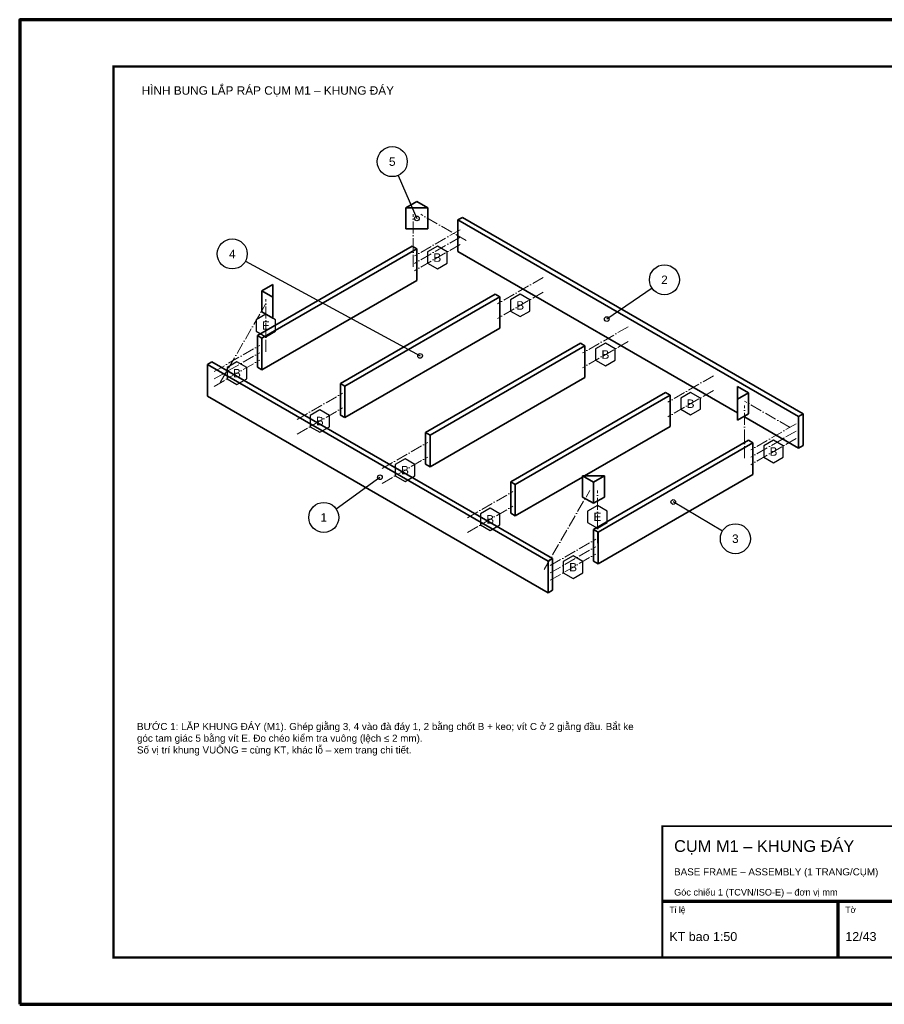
# Model space of a CAD drawing. Header units: millimetres. Extents: x 0 to 2970, y 0 to 2100.
# Tile 1 of 2: x 0 to 1843, y 0 to 2100. Entities that reach past the tile are written whole.
import ezdxf
from ezdxf.enums import TextEntityAlignment as Align

# ---------------------------------------------------------------- set-up
doc = ezdxf.new("R2010")
doc.units = ezdxf.units.MM
doc.header["$LTSCALE"] = 10
doc.linetypes.add('DASHDOT', pattern=[3.556, 2.54, -0.508, 0, -0.508])
for name, color, linetype, lineweight in [('0-KHUNG-BANVE', 7, 'CONTINUOUS', 70), ('10-PHU-KIEN', 1, 'CONTINUOUS', 25), ('4-DUONG-BUNG', 4, 'DASHDOT', 18), ('5-SO-VI-TRI', 7, 'CONTINUOUS', 25), ('6-CHU', 7, 'CONTINUOUS', 25), ('M-M1-BASE_FRAME', 5, 'CONTINUOUS', 35)]:
    doc.layers.add(name, color=color, linetype=linetype, lineweight=lineweight)
doc.styles.add('VN', font='arial.ttf')

msp = doc.modelspace()

# ---------------------------------------------------------------- linework, layer by layer
at = {"layer": '0-KHUNG-BANVE'}
for p, q in [((1370, 220), (2870, 220)), ((1745, 100), (1745, 220))]:
    msp.add_line(p, q, dxfattribs=at)
msp.add_lwpolyline([(0, 0), (2970, 0), (2970, 2100), (0, 2100)], close=True, dxfattribs=at)
for points, const_width in [([(200, 100), (2870, 100), (2870, 2000), (200, 2000)], 5), ([(1370, 100), (2870, 100), (2870, 380), (1370, 380)], 4)]:
    msp.add_lwpolyline(points, close=True, dxfattribs=dict(at, const_width=const_width))
at = {"layer": '10-PHU-KIEN'}
for points in [[(911.113, 1604.666), (890.329, 1616.666), (869.544, 1604.666), (869.544, 1580.666), (890.329, 1568.666), (911.113, 1580.666)], [(1087.826, 1502.641), (1067.041, 1514.641), (1046.257, 1502.641), (1046.257, 1478.641), (1067.041, 1466.641), (1087.826, 1478.641)], [(545.454, 1459.701), (524.67, 1471.701), (503.885, 1459.701), (503.885, 1435.701), (524.67, 1423.701), (545.454, 1435.701)], [(1269.393, 1397.813), (1248.609, 1409.813), (1227.824, 1397.813), (1227.824, 1373.813), (1248.609, 1361.813), (1269.393, 1373.813)], [(483.896, 1358.013), (463.112, 1370.013), (442.327, 1358.013), (442.327, 1334.013), (463.112, 1322.013), (483.896, 1334.013)], [(1450.96, 1292.986), (1430.176, 1304.986), (1409.391, 1292.986), (1409.391, 1268.986), (1430.176, 1256.986), (1450.96, 1268.986)], [(660.609, 1255.987), (639.824, 1267.987), (619.04, 1255.987), (619.04, 1231.987), (639.824, 1219.987), (660.609, 1231.987)], [(1627.673, 1190.961), (1606.888, 1202.961), (1586.104, 1190.961), (1586.104, 1166.961), (1606.888, 1154.961), (1627.673, 1166.961)], [(842.176, 1151.16), (821.391, 1163.16), (800.607, 1151.16), (800.607, 1127.16), (821.391, 1115.16), (842.176, 1127.16)], [(1023.743, 1046.332), (1002.959, 1058.332), (982.174, 1046.332), (982.174, 1022.332), (1002.959, 1010.332), (1023.743, 1022.332)], [(1252.304, 1051.601), (1231.52, 1063.601), (1210.735, 1051.601), (1210.735, 1027.601), (1231.52, 1015.601), (1252.304, 1027.601)], [(1200.456, 944.307), (1179.671, 956.307), (1158.887, 944.307), (1158.887, 920.307), (1179.671, 908.307), (1200.456, 920.307)]]:
    msp.add_lwpolyline(points, close=True, dxfattribs=at)
at = {"layer": '4-DUONG-BUNG'}
for p, q in [((838.48, 1572.822), (838.48, 1684.937)), ((951.887, 1628.88), (854.792, 1684.937)), ((938.876, 1652.088), (841.781, 1596.03)), ((938.876, 1636.391), (841.781, 1580.334)), ((938.876, 1620.695), (841.781, 1564.638)), ((1115.589, 1550.063), (1018.494, 1494.005)), ((1115.589, 1518.67), (1018.494, 1462.613)), ((427.575, 1326.168), (524.67, 1494.341)), ((524.67, 1391.643), (524.67, 1503.759)), ((1297.156, 1445.235), (1200.061, 1389.177)), ((1297.156, 1413.842), (1200.061, 1357.785)), ((414.564, 1349.376), (511.659, 1405.434)), ((414.564, 1333.68), (511.659, 1389.738)), ((414.564, 1317.984), (511.659, 1374.041)), ((1478.723, 1340.407), (1381.628, 1284.349)), ((591.277, 1247.351), (688.372, 1303.409)), ((1478.723, 1309.014), (1381.628, 1252.957)), ((1642.425, 1230.197), (1545.33, 1286.255)), ((591.277, 1215.959), (688.372, 1272.016)), ((1545.33, 1164.722), (1545.33, 1276.837)), ((1655.436, 1238.382), (1558.341, 1182.324)), ((1655.436, 1222.686), (1558.341, 1166.628)), ((772.844, 1142.523), (869.939, 1198.581)), ((1655.436, 1206.989), (1558.341, 1150.932)), ((772.844, 1111.131), (869.939, 1167.188)), ((954.411, 1037.695), (1051.506, 1093.753)), ((1118.113, 927.486), (1215.208, 1095.659)), ((1231.52, 983.543), (1231.52, 1095.659)), ((954.411, 1006.303), (1051.506, 1062.361)), ((1131.124, 935.67), (1228.219, 991.728)), ((1131.124, 919.974), (1228.219, 976.032)), ((1131.124, 904.278), (1228.219, 960.335))]:
    msp.add_line(p, q, dxfattribs=at)
at = {"layer": '5-SO-VI-TRI'}
for p, q in [((806.885, 1767.881), (846.636, 1676.192)), ((481.291, 1585.101), (853.433, 1383.011)), ((1348.021, 1527.206), (1251.521, 1461.491)), ((674.285, 1057.052), (767.989, 1124.024)), ((1498.102, 1009.331), (1393.28, 1071.33))]:
    msp.add_line(p, q, dxfattribs=at)
for centre, radius in [((794.157, 1797.24), 32), ((846.636, 1676.192), 5), ((453.17, 1600.372), 32), ((1374.47, 1545.217), 32), ((1251.521, 1461.491), 5), ((853.433, 1383.011), 5), ((767.989, 1124.024), 5), ((1393.28, 1071.33), 5), ((648.251, 1038.445), 32), ((1525.645, 993.04), 32)]:
    msp.add_circle(centre, radius, dxfattribs=at)
at = {"layer": 'M-M1-BASE_FRAME'}
for p, q in [((823.333, 1698.616), (846.636, 1712.069)), ((869.939, 1698.616), (846.636, 1712.069)), ((823.333, 1698.616), (869.939, 1698.616)), ((823.333, 1653.769), (823.333, 1698.616)), ((869.939, 1653.769), (869.939, 1698.616)), ((934.021, 1672.829), (943.731, 1678.435)), ((934.021, 1605.56), (934.021, 1672.829)), ((1660.291, 1253.517), (934.021, 1672.829)), ((1670, 1259.123), (943.731, 1678.435)), ((823.333, 1653.769), (869.939, 1653.769)), ((836.927, 1616.771), (506.804, 1426.175)), ((846.636, 1611.165), (516.514, 1420.569)), ((836.927, 1616.771), (846.636, 1611.165)), ((846.636, 1543.896), (846.636, 1611.165)), ((934.021, 1605.56), (1530.183, 1261.365)), ((516.514, 1353.3), (846.636, 1543.896)), ((516.514, 1521.473), (539.817, 1534.927)), ((539.817, 1508.019), (539.817, 1534.927)), ((516.514, 1521.473), (539.817, 1508.019)), ((516.514, 1476.627), (516.514, 1521.473)), ((1013.639, 1514.746), (683.517, 1324.15)), ((1013.639, 1514.746), (1023.349, 1509.14)), ((539.817, 1463.173), (539.817, 1508.019)), ((1023.349, 1509.14), (693.226, 1318.544)), ((1023.349, 1441.871), (1023.349, 1509.14)), ((516.514, 1476.627), (539.817, 1463.173)), ((693.226, 1251.275), (1023.349, 1441.871)), ((506.804, 1426.175), (516.514, 1420.569)), ((506.804, 1358.906), (506.804, 1426.175)), ((516.514, 1353.3), (516.514, 1420.569)), ((1195.206, 1409.918), (865.084, 1219.322)), ((1195.206, 1409.918), (1204.916, 1404.313)), ((1204.916, 1404.313), (874.794, 1213.716)), ((1204.916, 1337.043), (1204.916, 1404.313)), ((400, 1364.512), (409.709, 1370.117)), ((1135.979, 950.806), (409.709, 1370.117)), ((400, 1297.242), (400, 1364.512)), ((1126.269, 945.2), (400, 1364.512)), ((506.804, 1358.906), (516.514, 1353.3)), ((683.517, 1324.15), (693.226, 1318.544)), ((683.517, 1256.881), (683.517, 1324.15)), ((874.794, 1146.447), (1204.916, 1337.043)), ((693.226, 1251.275), (693.226, 1318.544)), ((1376.774, 1305.09), (1046.651, 1114.494)), ((1376.774, 1305.09), (1386.483, 1299.485)), ((1553.486, 1303.969), (1530.183, 1317.423)), ((1530.183, 1317.423), (1530.183, 1290.515)), ((1553.486, 1303.969), (1530.183, 1290.515)), ((1553.486, 1259.123), (1553.486, 1303.969)), ((400, 1297.242), (1126.269, 877.931)), ((1386.483, 1299.485), (1056.361, 1108.888)), ((1386.483, 1232.215), (1386.483, 1299.485)), ((1530.183, 1245.669), (1530.183, 1290.515)), ((683.517, 1256.881), (693.226, 1251.275)), ((1553.486, 1259.123), (1530.183, 1245.669)), ((1543.777, 1253.517), (1660.291, 1186.248)), ((1660.291, 1253.517), (1670, 1259.123)), ((1660.291, 1186.248), (1660.291, 1253.517)), ((1670, 1191.854), (1670, 1259.123)), ((865.084, 1219.322), (874.794, 1213.716)), ((865.084, 1152.053), (865.084, 1219.322)), ((1203.945, 1126.827), (1386.483, 1232.215)), ((874.794, 1146.447), (874.794, 1213.716)), ((1553.486, 1203.065), (1223.364, 1012.469)), ((1563.196, 1197.46), (1233.073, 1006.863)), ((1553.486, 1203.065), (1563.196, 1197.46)), ((1563.196, 1130.19), (1563.196, 1197.46)), ((1660.291, 1186.248), (1670, 1191.854)), ((865.084, 1152.053), (874.794, 1146.447)), ((1046.651, 1114.494), (1056.361, 1108.888)), ((1046.651, 1047.225), (1046.651, 1114.494)), ((1056.361, 1041.619), (1200.061, 1124.585)), ((1246.667, 1126.827), (1200.061, 1126.827)), ((1200.061, 1081.981), (1200.061, 1126.827)), ((1200.061, 1126.827), (1223.364, 1113.373)), ((1246.667, 1126.827), (1223.364, 1113.373)), ((1223.364, 1068.527), (1223.364, 1113.373)), ((1233.073, 939.594), (1563.196, 1130.19)), ((1246.667, 1081.981), (1246.667, 1126.827)), ((1056.361, 1041.619), (1056.361, 1108.888)), ((1200.061, 1081.981), (1223.364, 1068.527)), ((1246.667, 1081.981), (1223.364, 1068.527)), ((1046.651, 1047.225), (1056.361, 1041.619)), ((1223.364, 1012.469), (1233.073, 1006.863)), ((1223.364, 945.2), (1223.364, 1012.469)), ((1233.073, 939.594), (1233.073, 1006.863)), ((1126.269, 945.2), (1135.979, 950.806)), ((1126.269, 877.931), (1126.269, 945.2)), ((1135.979, 883.536), (1135.979, 950.806)), ((1223.364, 945.2), (1233.073, 939.594)), ((1126.269, 877.931), (1135.979, 883.536))]:
    msp.add_line(p, q, dxfattribs=at)

# ---------------------------------------------------------------- texts
at = {"layer": '10-PHU-KIEN', "style": 'VN'}
for s, p in [('B', (890.329, 1592.666)), ('B', (1067.041, 1490.641)), ('E', (524.67, 1447.701)), ('B', (1248.609, 1385.813)), ('B', (463.112, 1346.013)), ('B', (1430.176, 1280.986)), ('B', (639.824, 1243.987)), ('B', (1606.888, 1178.961)), ('B', (821.391, 1139.16)), ('B', (1002.959, 1034.332)), ('E', (1231.52, 1039.601)), ('B', (1179.671, 932.307))]:
    msp.add_text(s, height=18, dxfattribs=at).set_placement(p, align=Align.MIDDLE_CENTER)
at = {"layer": '5-SO-VI-TRI', "style": 'VN'}
for s, p in [('5', (794.157, 1797.24)), ('4', (453.17, 1600.372)), ('2', (1374.47, 1545.217)), ('1', (648.251, 1038.445)), ('3', (1525.645, 993.04))]:
    msp.add_text(s, height=18, dxfattribs=at).set_placement(p, align=Align.MIDDLE_CENTER)
at = {"layer": '6-CHU', "style": 'VN'}
for s, height, p in [('HÌNH BUNG LẮP RÁP CỤM M1 – KHUNG ĐÁY', 18, (260, 1940)), ('CỤM M1 – KHUNG ĐÁY', 25, (1395, 325)), ('BASE FRAME – ASSEMBLY (1 TRANG/CỤM)', 15, (1395, 275)), ('Góc chiếu 1 (TCVN/ISO-E) – đơn vị mm', 14, (1395, 232)), ('Tỉ lệ', 13, (1385, 195)), ('Tờ', 13, (1760, 195)), ('KT bao 1:50', 19, (1385, 135)), ('12/43', 19, (1760, 135))]:
    msp.add_text(s, height=height, dxfattribs=at).set_placement(p)
at = {"layer": '6-CHU', "insert": (250, 600), "char_height": 15, "width": 1080, "attachment_point": 1, "style": 'VN'}
msp.add_mtext('BƯỚC 1: LẮP KHUNG ĐÁY (M1). Ghép giằng 3, 4 vào đà đáy 1, 2 bằng chốt B + keo; vít C ở 2 giằng đầu. Bắt ke góc tam giác 5 bằng vít E. Đo chéo kiểm tra vuông (lệch ≤ 2 mm).\\PSố vị trí khung VUÔNG = cùng KT, khác lỗ – xem trang chi tiết.', dxfattribs=at)

doc.saveas('drawing.dxf')
